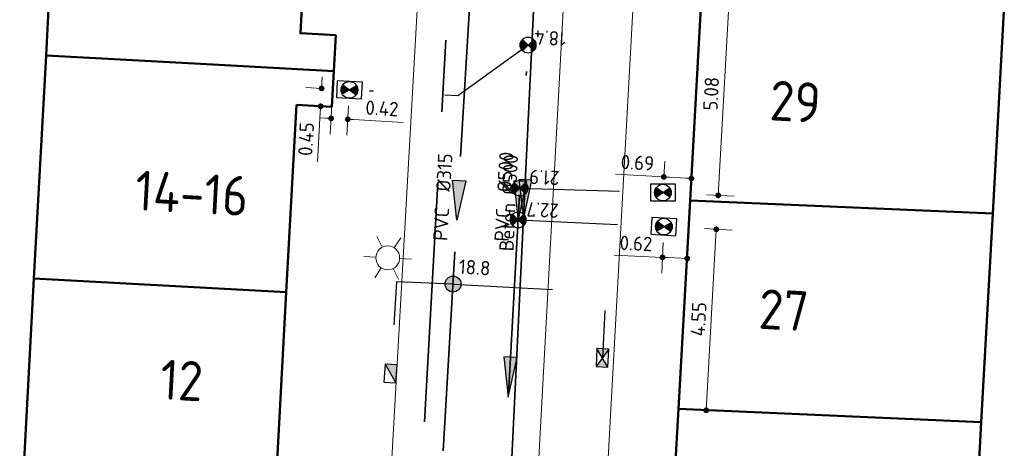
# Model space of a CAD drawing. Header units: metres. Extents: x 94680 to 94820, y 464097 to 464231.
# Tile 19 of 22: x 94774 to 94799, y 464173 to 464184. Entities that reach past the tile are written whole.
import ezdxf
from ezdxf.enums import TextEntityAlignment as Align

# ---------------------------------------------------------------- set-up
doc = ezdxf.new("R2010")
doc.units = ezdxf.units.M
for name, pattern in [('RI-DRAINAGE', [19.2, 6, -1.8, 1.8, -1.8, 2.4, -1.8, 1.8, -1.8]), ('RI-HWA', [7.4, 5, -2.4]), ('RI-HWA_KOLKAANSLUITING', [4.3, 2.5, -1.8]), ('RI-VWA', [11, 5, -3, 0, -3]), ('RI-VWA_HUISAANSLUITING', [6.1, 2.5, -1.8, 0, -1.8])]:
    doc.linetypes.add(name, pattern=pattern)
doc.layers.get('0').update_dxf_attribs({"linetype": 'CONTINUOUS'})
doc.layers.get('DefPoints').update_dxf_attribs({"linetype": 'CONTINUOUS'})
for name, color, linetype, lineweight in [('B_BEBOUWINGSGRENS_0', 132, 'CONTINUOUS', 50), ('B_TUSSENMUUR_0', 132, 'CONTINUOUS', 50), ('Q_LICHTMAST_0', 251, 'CONTINUOUS', 13), ('R-WE-RI-DRAINAGE_DRAIN-G', 90, 'RI-DRAINAGE', 35), ('R-WE-RI-HWA_HULPSTUK-S', 150, 'CONTINUOUS', 25), ('R-WE-RI-HWA_HULPSTUK_INLAAT-T18', 10, 'CONTINUOUS', 18), ('R-WE-RI-HWA_KOLK-S', 150, 'CONTINUOUS', 25), ('R-WE-RI-HWA_KOLKAANSLUITING-G', 150, 'RI-HWA_KOLKAANSLUITING', 25), ('R-WE-RI-HWA_STROOMRICHTING-S', 150, 'CONTINUOUS', 25), ('R-WE-RI-HWA_TRANSPORTLEIDING-G', 150, 'RI-HWA', 35), ('R-WE-RI-VWA_HUISAANSLUITING-G', 20, 'RI-VWA_HUISAANSLUITING', 25), ('R-WE-RI-VWA_HULPSTUK-S', 20, 'CONTINUOUS', 25), ('R-WE-RI-VWA_HULPSTUK_INLAAT-T18', 10, 'CONTINUOUS', 18), ('R-WE-RI-VWA_HULPSTUK_ONTSTOPPINGSSTUK-M', 7, 'CONTINUOUS', 18), ('R-WE-RI-VWA_STROOMRICHTING-S', 20, 'CONTINUOUS', 25), ('R-WE-RI-VWA_TRANSPORTLEIDING-G', 20, 'RI-VWA', 35), ('V-WE-RI-GWA_STROOMRICHTING-S', 30, 'CONTINUOUS', 25), ('V-WE-RI-GWA_TRANSPORTLEIDING-G', 30, 'RI-GWA-V', 35), ('V_WEGGRENS_0', 251, 'CONTINUOUS', 13), ('Z_GBKN_HUISNUMMER_0', 251, 'CONTINUOUS', 13)]:
    doc.layers.add(name, color=color, linetype=linetype, lineweight=lineweight)
doc.styles.add('NLCS-ISO', font='NLCS-ISO.ttf')
doc.styles.add('NLCS-ISO-M200-T18', font='NLCS-ISO.ttf', dxfattribs={"height": 0.36})
doc.styles.get("Standard").update_dxf_attribs({"font": 'isocp.shx'})
doc.linetypes.add('RI-GWA-V', pattern='A,3,[24,NLCS.SHX,S=1,R=0,X=0,Y=0],3,-3', length=9)
doc.dimstyles.new('NLCS-M200-T18-BOL_L2_H1', dxfattribs={"dimscale": 0.2, "dimtxt": 2.5, "dimasz": 0.72, "dimexe": 2, "dimexo": 2, "dimgap": 0.7, "dimtad": 1, "dimzin": 0, "dimdsep": 46, "dimtxsty": 'NLCS-ISO-M200-T18', "dimblk": 'DOT', "dimcen": 0, "dimdle": 2, "dimclrd": 256, "dimclre": 256, "dimclrt": 10, "dimadec": 1, "dimazin": 0, "dimtfac": 1, "dimtdec": 3, "dimtofl": 0, "dimtmove": 0, "dimatfit": 3, "dimldrblk": 'DOT', "dimfxl": 2, "dimfxlon": 1, "dimtfillclr": 256, "dimtolj": 1, "dimtzin": 0, "dimlwd": -1, "dimlwe": -1, "dimarcsym": 0})

# ---------------------------------------------------------------- blocks, each defined once
blk = doc.blocks.new('*U130')
at = {"ltscale": 0.1}
blk.add_hatch(color=256, dxfattribs=at).paths.add_polyline_path([(-2.5, 0), (2.5, -0.83), (2.5, 0.83)])
at = {"ltscale": 0.1, "flags": 128}
blk.add_lwpolyline([(-2.5, 0), (2.5, -0.83), (2.5, 0.83)], close=True, dxfattribs=at)
at = {"ltscale": 0.1, "style": 'NLCS-ISO'}
for tag, p in [('MAT', (-1, 0.5)), ('BOBL', (-81.93, -3.24))]:
    blk.add_attdef(tag, text='', height=1.8, dxfattribs=at).set_placement(p, align=Align.BOTTOM_RIGHT)
for tag, p in [('DIA', (1, 0.5)), ('BOBR', (125.5, 0))]:
    blk.add_attdef(tag, text='', height=1.8, dxfattribs=at).set_placement(p, align=Align.BOTTOM_LEFT)
blk.add_attdef('JVA', text='', height=1.8, dxfattribs=at).set_placement((0, -1), align=Align.TOP_CENTER)
blk = doc.blocks.new('SRI-HULP_ONTSTOP-SO')
at = {"ltscale": 0.1}
for points in [[(-0.87, 0.58, 0.148069), (-1.05, 0, 0.148069), (-0.87, -0.58), (0, 0)], [(0, 0), (0.87, -0.58, 0.148069), (1.05, 0, 0.148069), (0.87, 0.58)]]:
    blk.add_hatch(color=256, dxfattribs=at).paths.add_polyline_path(points)
for p, q in [((0.87, 0.58), (-0.87, -0.58)), ((-0.87, 0.58), (0.87, -0.58))]:
    blk.add_line(p, q, dxfattribs=at)
at = {"flags": 128}
blk.add_lwpolyline([(-1.58, -1.05), (1.57, -1.05), (1.57, 1.05), (-1.58, 1.05)], close=True, dxfattribs=at)
at = {"ltscale": 0.1}
blk.add_circle((0, 0), 1.05, dxfattribs=at)
blk = doc.blocks.new('N-SRI-KOLK_STRAAT_450X300-SO')
h = blk.add_hatch(color=256)
h.dxf.hatch_style = 1
h.paths.add_polyline_path([(0, 0.75), (-1.125, 1.5), (-1.125, 0)])
h.paths.add_polyline_path([(1.125, 0), (1.125, 1.5), (0, 0.75)])
for p, q in [((-1.125, 0), (1.125, 1.5)), ((1.125, 0), (-1.125, 1.5))]:
    blk.add_line(p, q)
at = {"flags": 128}
blk.add_lwpolyline([(-1.125, 0), (1.125, 0), (1.125, 1.5), (-1.125, 1.5)], close=True, dxfattribs=at)
blk = doc.blocks.new('N-SRI-KOLK_TROTTOIR-SO')
blk.add_hatch(color=256).paths.add_polyline_path([(1.125, 1.5), (-1.125, 1.5), (-1.125, 0)])
blk.add_line((-1.125, 0), (1.125, 1.5))
at = {"flags": 128}
blk.add_lwpolyline([(-1.125, 0), (1.125, 0), (1.125, 1.5), (-1.125, 1.5)], close=True, dxfattribs=at)
blk = doc.blocks.new('_Dot')
at = {"color": 0, "linetype": 'ByBlock', "lineweight": -2}
blk.add_line((-0.5, 0), (-1, 0), dxfattribs=at)
at = {"color": 0, "linetype": 'ByBlock', "const_width": 0.5}
blk.add_lwpolyline([(-0.25, 0, 1), (0.25, 0, 1)], format="xyb", close=True, dxfattribs=at)
blk = doc.blocks.new('*D36')
at = {"layer": 'DefPoints', "color": 0, "transparency": 16777216}
for p in [(94790.538, 464179.943), (94790.516, 464179.549, 0.01), (94791.209, 464179.511)]:
    blk.add_point(p, dxfattribs=at)
at = {"layer": 'R-WE-RI-VWA_HULPSTUK_ONTSTOPPINGSSTUK-M', "transparency": 16777216}
for p, q in [((94790.538, 464179.943), (94790.56, 464180.342)), ((94791.231, 464179.904), (94791.253, 464180.304)), ((94790.538, 464179.943), (94789.324, 464180.011)), ((94791.087, 464179.912), (94790.682, 464179.935))]:
    blk.add_line(p, q, dxfattribs=at)
at = {"layer": 'R-WE-RI-VWA_HULPSTUK_ONTSTOPPINGSSTUK-M', "transparency": 16777216, "xscale": 0.144, "yscale": 0.144, "zscale": 0.144}
for p, rotation in [((94790.538, 464179.943), 176.8062228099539), ((94791.231, 464179.904), 356.8062228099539)]:
    blk.add_blockref('_Dot', p, dxfattribs=dict(at, rotation=rotation))
at = {"layer": 'R-WE-RI-VWA_HULPSTUK_ONTSTOPPINGSSTUK-M', "color": 10, "transparency": 16777216, "insert": (94789.877, 464180.3), "char_height": 0.36, "attachment_point": 5, "rotation": 356.8062, "style": 'NLCS-ISO-M200-T18'}
blk.add_mtext('\\A1;0.69', dxfattribs=at)
blk = doc.blocks.new('*D37')
at = {"layer": 'DefPoints', "color": 0, "transparency": 16777216}
for p in [(94790.54, 464178.695, 0.01), (94791.162, 464178.667, 0.01), (94790.504, 464177.923)]:
    blk.add_point(p, dxfattribs=at)
at = {"layer": 'R-WE-RI-VWA_HULPSTUK_ONTSTOPPINGSSTUK-M', "transparency": 16777216}
for p, q in [((94790.521, 464178.296), (94790.486, 464177.524)), ((94791.143, 464178.267), (94791.108, 464177.495)), ((94790.504, 464177.923), (94789.29, 464177.979)), ((94790.982, 464177.901), (94790.648, 464177.917))]:
    blk.add_line(p, q, dxfattribs=at)
at = {"layer": 'R-WE-RI-VWA_HULPSTUK_ONTSTOPPINGSSTUK-M', "transparency": 16777216, "xscale": 0.144, "yscale": 0.144, "zscale": 0.144}
for p, rotation in [((94790.504, 464177.923), 177.3698783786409), ((94791.126, 464177.895), 357.3698783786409)]:
    blk.add_blockref('_Dot', p, dxfattribs=dict(at, rotation=rotation))
at = {"layer": 'R-WE-RI-VWA_HULPSTUK_ONTSTOPPINGSSTUK-M', "color": 10, "transparency": 16777216, "insert": (94789.84, 464178.274), "char_height": 0.36, "attachment_point": 5, "rotation": 357.3699, "style": 'NLCS-ISO-M200-T18'}
blk.add_mtext('\\A1;0.62', dxfattribs=at)
blk = doc.blocks.new('*D38')
at = {"layer": 'DefPoints', "color": 0, "transparency": 16777216}
for p in [(94791.492, 464184.588), (94792.188, 464184.549), (94791.209, 464179.519)]:
    blk.add_point(p, dxfattribs=at)
at = {"layer": 'R-WE-RI-VWA_HULPSTUK_ONTSTOPPINGSSTUK-M', "transparency": 16777216}
for p, q in [((94791.891, 464184.566), (94792.588, 464184.527)), ((94791.913, 464179.624), (94792.18, 464184.405)), ((94791.609, 464179.497), (94792.305, 464179.458))]:
    blk.add_line(p, q, dxfattribs=at)
at = {"layer": 'R-WE-RI-VWA_HULPSTUK_ONTSTOPPINGSSTUK-M', "transparency": 16777216, "xscale": 0.144, "yscale": 0.144, "zscale": 0.144}
for p, rotation in [((94792.188, 464184.549), 86.80622280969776), ((94791.905, 464179.48), 266.8062228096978)]:
    blk.add_blockref('_Dot', p, dxfattribs=dict(at, rotation=rotation))
at = {"layer": 'R-WE-RI-VWA_HULPSTUK_ONTSTOPPINGSSTUK-M', "color": 10, "transparency": 16777216, "insert": (94791.727, 464182.032), "char_height": 0.36, "attachment_point": 5, "rotation": 86.8062, "style": 'NLCS-ISO-M200-T18'}
blk.add_mtext('\\A1;5.08', dxfattribs=at)
blk = doc.blocks.new('*D39')
at = {"layer": 'DefPoints', "color": 0, "transparency": 16777216}
for p in [(94791.162, 464178.667, 0.01), (94790.908, 464174.123), (94791.602, 464174.084)]:
    blk.add_point(p, dxfattribs=at)
at = {"layer": 'R-WE-RI-VWA_HULPSTUK_ONTSTOPPINGSSTUK-M', "transparency": 16777216}
for p, q in [((94791.561, 464178.644), (94792.255, 464178.606)), ((94791.847, 464178.484), (94791.61, 464174.228)), ((94791.307, 464174.101), (94792.001, 464174.062))]:
    blk.add_line(p, q, dxfattribs=at)
at = {"layer": 'R-WE-RI-VWA_HULPSTUK_ONTSTOPPINGSSTUK-M', "transparency": 16777216, "xscale": 0.144, "yscale": 0.144, "zscale": 0.144}
for p, rotation in [((94791.855, 464178.628), 86.80561364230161), ((94791.602, 464174.084), 266.8056136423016)]:
    blk.add_blockref('_Dot', p, dxfattribs=dict(at, rotation=rotation))
at = {"layer": 'R-WE-RI-VWA_HULPSTUK_ONTSTOPPINGSSTUK-M', "color": 10, "transparency": 16777216, "insert": (94791.409, 464176.374), "char_height": 0.36, "attachment_point": 5, "rotation": 86.8056, "style": 'NLCS-ISO-M200-T18'}
blk.add_mtext('\\A1;4.55', dxfattribs=at)
blk = doc.blocks.new('*D72')
at = {"layer": 'DefPoints', "color": 0, "transparency": 16777216}
for p in [(94782.225, 464182.15), (94781.92, 464181.716), (94782.2, 464181.7)]:
    blk.add_point(p, dxfattribs=at)
at = {"layer": 'R-WE-RI-VWA_HULPSTUK_ONTSTOPPINGSSTUK-M', "transparency": 16777216}
for p, q in [((94781.953, 464182.309), (94781.961, 464182.453)), ((94781.945, 464182.166), (94781.546, 464182.188)), ((94781.92, 464181.716), (94781.521, 464181.738)), ((94781.912, 464181.572), (94781.843, 464180.322))]:
    blk.add_line(p, q, dxfattribs=at)
at = {"layer": 'R-WE-RI-VWA_HULPSTUK_ONTSTOPPINGSSTUK-M', "transparency": 16777216, "xscale": 0.144, "yscale": 0.144, "zscale": 0.144}
for p, rotation in [((94781.945, 464182.166), 266.8201698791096), ((94781.92, 464181.716), 86.82016987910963)]:
    blk.add_blockref('_Dot', p, dxfattribs=dict(at, rotation=rotation))
at = {"layer": 'R-WE-RI-VWA_HULPSTUK_ONTSTOPPINGSSTUK-M', "color": 10, "transparency": 16777216, "insert": (94781.554, 464180.893), "char_height": 0.36, "attachment_point": 5, "rotation": 86.8202, "style": 'NLCS-ISO-M200-T18'}
blk.add_mtext('\\A1;0.45', dxfattribs=at)
blk = doc.blocks.new('*D73')
at = {"layer": 'DefPoints', "color": 0, "transparency": 16777216}
for p in [(94782.225, 464182.15), (94782.642, 464182.127, 0.01), (94782.601, 464181.389)]:
    blk.add_point(p, dxfattribs=at)
at = {"layer": 'R-WE-RI-VWA_HULPSTUK_ONTSTOPPINGSSTUK-M', "transparency": 16777216}
for p, q in [((94782.203, 464181.751), (94782.162, 464181.013)), ((94782.62, 464181.728), (94782.579, 464180.99)), ((94782.041, 464181.42), (94781.897, 464181.428)), ((94782.745, 464181.382), (94783.995, 464181.313))]:
    blk.add_line(p, q, dxfattribs=at)
at = {"layer": 'R-WE-RI-VWA_HULPSTUK_ONTSTOPPINGSSTUK-M', "transparency": 16777216, "xscale": 0.144, "yscale": 0.144, "zscale": 0.144}
for p, rotation in [((94782.184, 464181.412), 356.8415556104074), ((94782.601, 464181.389), 176.8415556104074)]:
    blk.add_blockref('_Dot', p, dxfattribs=dict(at, rotation=rotation))
at = {"layer": 'R-WE-RI-VWA_HULPSTUK_ONTSTOPPINGSSTUK-M', "color": 10, "transparency": 16777216, "insert": (94783.46, 464181.663), "char_height": 0.36, "attachment_point": 5, "rotation": 356.8416, "style": 'NLCS-ISO-M200-T18'}
blk.add_mtext('\\A1;0.42', dxfattribs=at)
blk = doc.blocks.new('*U137')
at = {"ltscale": 0.1}
blk.add_hatch(color=256, dxfattribs=at).paths.add_polyline_path([(-2.5, 0), (2.5, -0.83), (2.5, 0.83)])
at = {"ltscale": 0.1, "flags": 128}
blk.add_lwpolyline([(-2.5, 0), (2.5, -0.83), (2.5, 0.83)], close=True, dxfattribs=at)
at = {"ltscale": 0.1, "style": 'NLCS-ISO'}
for tag, p in [('MAT', (-1, 0.5)), ('BOBL', (-103.6, 0))]:
    blk.add_attdef(tag, text='', height=1.8, dxfattribs=at).set_placement(p, align=Align.BOTTOM_RIGHT)
for tag, p in [('DIA', (1, 0.5)), ('BOBR', (103.38, 0))]:
    blk.add_attdef(tag, text='', height=1.8, dxfattribs=at).set_placement(p, align=Align.BOTTOM_LEFT)
blk.add_attdef('JVA', text='', height=1.8, dxfattribs=at).set_placement((0, -1), align=Align.TOP_CENTER)
blk = doc.blocks.new('*U233')
at = {"ltscale": 0.1}
blk.add_hatch(color=256, dxfattribs=at).paths.add_polyline_path([(-2.5, 0), (2.5, 0.83), (2.5, -0.83)])
at = {"ltscale": 0.1, "flags": 128}
blk.add_lwpolyline([(-2.5, 0), (2.5, 0.83), (2.5, -0.83)], close=True, dxfattribs=at)
at = {"ltscale": 0.1, "style": 'NLCS-ISO'}
for tag, p in [('MAT', (-1, 0.5)), ('BOBL', (-95.12, -3.24))]:
    blk.add_attdef(tag, text='', height=1.8, dxfattribs=at).set_placement(p, align=Align.BOTTOM_RIGHT)
for tag, p in [('DIA', (1, 0.5)), ('BOBR', (90.65, 0))]:
    blk.add_attdef(tag, text='', height=1.8, dxfattribs=at).set_placement(p, align=Align.BOTTOM_LEFT)
blk.add_attdef('JVA', text='', height=1.8, dxfattribs=at).set_placement((0, -1), align=Align.TOP_CENTER)
blk = doc.blocks.new('Q_LICHTMAST')
for points in [[(0, 0.3), (0, 0.6)], [(-0.26, 0.15), (-0.52, 0.3)], [(0.26, 0.15), (0.52, 0.3)], [(-0.26, -0.15), (-0.52, -0.3)], [(0.26, -0.15), (0.52, -0.3)], [(0, -0.3), (0, -0.6)]]:
    blk.add_lwpolyline(points)
blk.add_circle((0, 0), 0.3)
blk = doc.blocks.new('Achtergrond')
at = {"layer": 'B_BEBOUWINGSGRENS_0'}
for p, q in [((94775.024, 464182.992), (94775.348, 464188.957)), ((94791.2, 464179.355), (94791.492, 464184.588)), ((94799.089, 464184.254), (94798.8, 464179.021)), ((94774.721, 464177.393), (94775.024, 464182.992)), ((94781.31, 464181.75), (94781.055, 464177.05)), ((94790.908, 464174.123), (94791.2, 464179.355)), ((94798.8, 464179.021), (94798.511, 464173.789)), ((94774.362, 464170.782), (94774.721, 464177.393)), ((94790.616, 464168.891), (94790.908, 464174.123)), ((94798.511, 464173.789), (94798.222, 464168.557))]:
    blk.add_line(p, q, dxfattribs=at)
for points in [[(94781.59, 464186.95), (94781.41, 464183.55), (94782.3, 464183.5), (94782.25, 464182.6)], [(94782.25, 464182.6), (94782.2, 464181.7), (94781.31, 464181.75)], [(94781.055, 464177.05), (94780.8, 464172.35), (94781.69, 464172.3), (94781.585, 464170.39)]]:
    blk.add_lwpolyline(points, dxfattribs=at)
at = {"layer": 'B_TUSSENMUUR_0'}
for p, q in [((94798.8, 464179.021), (94791.2, 464179.355)), ((94781.055, 464177.05), (94774.721, 464177.393)), ((94790.908, 464174.123), (94798.511, 464173.789))]:
    blk.add_line(p, q, dxfattribs=at)
blk.add_lwpolyline([(94775.024, 464182.992), (94779.209, 464182.765), (94782.25, 464182.6)], dxfattribs=at)
at = {"layer": 'V_WEGGRENS_0'}
for p, q in [((94784.887, 464193.896), (94783.374, 464166.856)), ((94787.062, 464166.65), (94788.53, 464193.697)), ((94788.79, 464166.554), (94790.277, 464193.601))]:
    blk.add_line(p, q, dxfattribs=at)
at = {"layer": 'Q_LICHTMAST_0', "rotation": 87}
blk.add_blockref('Q_LICHTMAST', (94783.604, 464177.91), dxfattribs=at)
at = {"layer": 'Z_GBKN_HUISNUMMER_0', "linetype": 'Continuous'}
for s, rotation, p in [('29', -3.2, (94793.842, 464181.832)), ('14-16', -3.1, (94778.686, 464179.535)), ('27', -3.2, (94793.55, 464176.6)), ('12', -3.1, (94778.431, 464174.835))]:
    blk.add_text(s, height=1, rotation=rotation, dxfattribs=at).set_placement(p, align=Align.MIDDLE)
blk = doc.blocks.new('SRI-HULP_INLAAT_KOLK-SO')
h = blk.add_hatch(color=256)
edge = h.paths.add_edge_path()
edge.add_arc((0, 0), 1, 0, 360)
blk.add_circle((0, 0), 1)
blk = doc.blocks.new('SRI-HULP_INLAAT_125MM-SO')
h = blk.add_hatch(color=256)
h.dxf.hatch_style = 1
h.paths.add_polyline_path([(-0.71, 0.71, 0.198912), (-1, 0, 0.198912), (-0.71, -0.71), (0, 0)])
h = blk.add_hatch(color=256)
h.dxf.hatch_style = 1
h.paths.add_polyline_path([(1, 0, 0.198912), (0.71, 0.71), (0, 0), (0.71, -0.71, 0.198912)])
for p, q in [((-0.71, 0.71), (0.71, -0.71)), ((-0.71, -0.71), (0.71, 0.71))]:
    blk.add_line(p, q)
blk.add_circle((0, 0), 1)
blk = doc.blocks.new('*U226')
at = {"ltscale": 0.1}
blk.add_hatch(color=256, dxfattribs=at).paths.add_polyline_path([(-2.5, 0), (2.5, -0.83), (2.5, 0.83)])
at = {"ltscale": 0.1, "flags": 128}
blk.add_lwpolyline([(-2.5, 0), (2.5, -0.83), (2.5, 0.83)], close=True, dxfattribs=at)
at = {"ltscale": 0.1, "style": 'NLCS-ISO'}
for tag, p in [('MAT', (-0.5, 0.5)), ('BOBL', (-99.56, 0))]:
    blk.add_attdef(tag, text='', height=1.8, dxfattribs=at).set_placement(p, align=Align.BOTTOM_RIGHT)
for tag, p in [('DIA', (0.5, 0.5)), ('BOBR', (101.2, 0))]:
    blk.add_attdef(tag, text='', height=1.8, dxfattribs=at).set_placement(p, align=Align.BOTTOM_LEFT)
blk.add_attdef('JVA', text='', height=1.8, dxfattribs=at).set_placement((0, -1), align=Align.TOP_CENTER)
at = {"ltscale": 0.1, "style": 'NLCS-ISO', "flags": 1}
blk.add_attdef('PUTNR-L', text='', height=1.8, dxfattribs=at).set_placement((-0.82, -5.89), align=Align.BOTTOM_RIGHT)
blk.add_attdef('PUTNR-L', text='', height=1.8, dxfattribs=at).set_placement((1.95, -5.77), align=Align.BOTTOM_LEFT)

msp = doc.modelspace()

# ---------------------------------------------------------------- linework, layer by layer
at = {"layer": 'R-WE-RI-DRAINAGE_DRAIN-G', "flags": 128}
msp.add_lwpolyline([(94785.927, 464198.954), (94783.74, 464159.512)], dxfattribs=at)
at = {"layer": 'R-WE-RI-HWA_KOLKAANSLUITING-G', "flags": 128}
for points in [[(94785.245, 464177.254), (94783.827, 464177.308), (94783.675, 464175.007)], [(94785.245, 464177.254), (94789.085, 464177.047), (94788.998, 464175.402)]]:
    msp.add_lwpolyline(points, dxfattribs=at)
at = {"layer": 'R-WE-RI-HWA_TRANSPORTLEIDING-G', "flags": 128}
msp.add_lwpolyline([(94786.615, 464200.221), (94784.126, 464158.487)], dxfattribs=at)
at = {"layer": 'R-WE-RI-VWA_HUISAANSLUITING-G', "flags": 128}
for points in [[(94787.128, 464183.253), (94785.366, 464181.977), (94782.225, 464182.15)], [(94786.926, 464179.661), (94791.024, 464179.533)], [(94786.881, 464178.863), (94791.162, 464178.667)]]:
    msp.add_lwpolyline(points, dxfattribs=at)
at = {"layer": 'R-WE-RI-VWA_TRANSPORTLEIDING-G', "elevation": 0.03, "flags": 128}
msp.add_lwpolyline([(94788.163, 464201.657), (94785.652, 464157.014)], dxfattribs=at)
at = {"layer": 'V-WE-RI-GWA_TRANSPORTLEIDING-G'}
msp.add_line((94788.118, 464201.525), (94785.953, 464157.219), dxfattribs=at)

# ---------------------------------------------------------------- block references
msp.add_blockref('Achtergrond', (0, 0))
at = {"layer": 'R-WE-RI-HWA_HULPSTUK-S', "xscale": 0.2, "yscale": 0.2, "zscale": 0.2}
msp.add_blockref('SRI-HULP_INLAAT_KOLK-SO', (94785.245, 464177.254), dxfattribs=at)
at = {"layer": 'R-WE-RI-HWA_KOLK-S', "xscale": 0.2, "yscale": 0.2, "zscale": 0.2}
for name, p, rotation in [('N-SRI-KOLK_STRAAT_450X300-SO', (94789.147, 464175.395), 86.87601144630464), ('N-SRI-KOLK_TROTTOIR-SO', (94783.525, 464175.017, 0.08), 266.2931504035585)]:
    msp.add_blockref(name, p, dxfattribs=dict(at, rotation=rotation))
at = {"layer": 'R-WE-RI-HWA_STROOMRICHTING-S'}
ref = msp.add_blockref('*U233', (94785.37, 464179.354), dxfattribs=dict(at, xscale=0.2, yscale=0.2, zscale=0.2, rotation=86.58694413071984))
ref.add_attrib('MAT', 'PVC', dxfattribs={"layer": '0', "ltscale": 0.1, "height": 0.36, "rotation": 86.5869, "style": 'NLCS-ISO'}).set_placement((94785.259, 464179.16), align=Align.BOTTOM_RIGHT)
ref.add_attrib('DIA', '%%C315', dxfattribs={"layer": '0', "ltscale": 0.1, "height": 0.36, "rotation": 86.5869, "style": 'NLCS-ISO'}).set_placement((94785.283, 464179.56), align=Align.BOTTOM_LEFT)
at = {"layer": 'R-WE-RI-VWA_HULPSTUK-S', "xscale": 0.2, "yscale": 0.2, "zscale": 0.2}
for p in [(94787.128, 464183.253), (94786.926, 464179.661), (94786.881, 464178.863)]:
    msp.add_blockref('SRI-HULP_INLAAT_125MM-SO', p, dxfattribs=at)
for p, rotation in [((94782.642, 464182.127), 356.8415556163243), ((94790.516, 464179.549), 180), ((94790.54, 464178.695), 176.8062228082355)]:
    msp.add_blockref('SRI-HULP_ONTSTOP-SO', p, dxfattribs=dict(at, rotation=rotation))
at = {"layer": 'R-WE-RI-VWA_STROOMRICHTING-S'}
ref = msp.add_blockref('*U137', (94786.908, 464179.335), dxfattribs=dict(at, xscale=0.2, yscale=0.2, zscale=0.2, rotation=86.78072099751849))
ref.add_attrib('MAT', 'PVC', dxfattribs={"layer": '0', "ltscale": 0.1, "height": 0.36, "rotation": 86.7807, "style": 'NLCS-ISO'}).set_placement((94786.796, 464179.141), align=Align.BOTTOM_RIGHT)
ref.add_attrib('DIA', '%%C500', dxfattribs={"layer": '0', "ltscale": 0.1, "height": 0.36, "rotation": 86.7807, "style": 'NLCS-ISO'}).set_placement((94786.819, 464179.541), align=Align.BOTTOM_LEFT)
at = {"layer": 'R-WE-RI-VWA_STROOMRICHTING-S', "xscale": 0.2, "yscale": 0.2, "zscale": 0.2, "rotation": 86.7807209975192}
msp.add_blockref('*U130', (94786.659, 464174.917), dxfattribs=at)
at = {"layer": 'V-WE-RI-GWA_STROOMRICHTING-S'}
ref = msp.add_blockref('*U226', (94787.035, 464179.372), dxfattribs=dict(at, xscale=0.2, yscale=0.2, zscale=0.2, rotation=87.20297856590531))
ref.add_attrib('MAT', 'Beton', dxfattribs={"layer": '0', "ltscale": 0.1, "height": 0.36, "rotation": 87.203, "style": 'NLCS-ISO'}).set_placement((94786.931, 464179.277), align=Align.BOTTOM_RIGHT)
ref.add_attrib('DIA', '%%C500', dxfattribs={"layer": '0', "ltscale": 0.1, "height": 0.36, "rotation": 87.203, "style": 'NLCS-ISO'}).set_placement((94786.94, 464179.477), align=Align.BOTTOM_LEFT)

# ---------------------------------------------------------------- texts
at = {"layer": 'R-WE-RI-HWA_HULPSTUK_INLAAT-T18', "insert": (94785.405, 464177.873), "char_height": 0.36, "width": 1.81903, "attachment_point": 1, "rotation": 356.4742, "style": 'NLCS-ISO-M200-T18'}
msp.add_mtext('18.8', dxfattribs=at)
at = {"layer": 'R-WE-RI-VWA_HULPSTUK_INLAAT-T18', "char_height": 0.36, "width": 1.77151, "attachment_point": 1, "rotation": 176.987, "style": 'NLCS-ISO-M200-T18'}
for s, insert in [('18.4', (94788.067, 464183.228)), ('21.9', (94787.903, 464179.729)), ('22.7', (94787.889, 464178.909))]:
    msp.add_mtext(s, dxfattribs=dict(at, insert=insert))

# ---------------------------------------------------------------- dimensions: what is measured, and where the dimension line sits
at = {"layer": 'R-WE-RI-VWA_HULPSTUK_ONTSTOPPINGSSTUK-M'}
for p1, p2, distance, picture, middle in [((94791.209, 464179.519), (94791.492, 464184.588), -0.697, '*D38', (94791.727, 464182.032)), ((94782.225, 464182.15), (94782.2, 464181.7), -0.28, '*D72', (94781.554, 464180.893)), ((94782.225, 464182.15), (94782.642, 464182.127, 0.01), -0.739, '*D73', (94783.46, 464181.663)), ((94791.209, 464179.511), (94790.516, 464179.549, 0.01), -0.394, '*D36', (94789.877, 464180.3)), ((94791.162, 464178.667, 0.01), (94790.54, 464178.695, 0.01), 0.773, '*D37', (94789.84, 464178.274)), ((94791.162, 464178.667, 0.01), (94790.908, 464174.123), 0.695, '*D39', (94791.409, 464176.374))]:
    dim = msp.add_aligned_dim(p1=p1, p2=p2, distance=distance, dimstyle='NLCS-M200-T18-BOL_L2_H1', dxfattribs=at)
    dim.commit()
    dim.dimension.update_dxf_attribs({"geometry": picture, "text_midpoint": middle})

doc.saveas('drawing.dxf')
